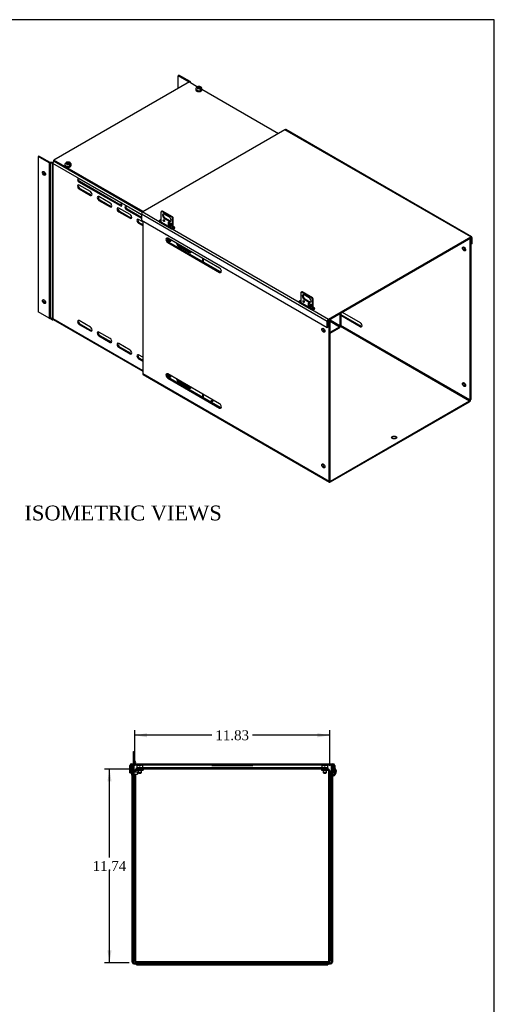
# Model space of a CAD drawing. Header units: inches. Extents: x 1 to 150, y -1 to 99.
# Tile 7 of 7: x 121 to 150, y 40 to 99. Entities that reach past the tile are written whole.
import ezdxf
from ezdxf.enums import TextEntityAlignment as Align

# ---------------------------------------------------------------- set-up
doc = ezdxf.new("R2010")
doc.units = ezdxf.units.IN
doc.header["$MEASUREMENT"] = 0
for name, color, linetype in [('COM55240', 7, 'Continuous'), ('COM55544-6', 7, 'Continuous'), ('COM55545-6', 7, 'Continuous'), ('COM55546-6', 7, 'Continuous'), ('COM55609-6', 7, 'Continuous'), ('Default', 7, 'Continuous'), ('QLB20316', 7, 'Continuous'), ('RVT19019', 7, 'Continuous'), ('SCS19491', 7, 'Continuous')]:
    doc.layers.add(name, color=color, linetype=linetype)
doc.styles.add('SEACAD_Times_New_Roman', font='times.ttf')
doc.dimstyles.new('HAMMOND_(STH_-_120x80)', dxfattribs={"dimtxt": 0.6, "dimasz": 0.75, "dimexe": 0.3, "dimexo": 0.3, "dimgap": 0.15, "dimtad": 0, "dimtih": 1, "dimtoh": 1, "dimzin": 0, "dimdsep": 46, "dimtxsty": 'SEACAD_Times_New_Roman', "dimblk1": '_SE_FILLED', "dimblk2": '_SE_FILLED', "dimsah": 1, "dimcen": 0.3, "dimadec": 0, "dimazin": 0, "dimtfac": 0.8, "dimtofl": 0, "dimtmove": 0, "dimatfit": 3, "dimfxl": 1, "dimtolj": 1, "dimtzin": 0, "dimarcsym": 0})

# ---------------------------------------------------------------- blocks, each defined once
blk = doc.blocks.new('SE3')
at = {"layer": 'COM55240', "color": 7, "linetype": 'Continuous'}
for p, q in [((127.769, 55.068), (127.769, 55.13)), ((127.769, 55.13), (127.826, 55.13)), ((127.769, 54.381), (127.769, 55.068)), ((127.769, 55.068), (127.826, 55.068)), ((127.826, 55.068), (127.826, 55.13)), ((127.826, 54.381), (127.826, 55.068)), ((127.862, 54.412), (127.826, 54.489)), ((127.914, 54.436), (127.829, 54.618)), ((127.862, 54.412), (127.914, 54.436)), ((127.826, 53.724), (127.826, 54.309)), ((127.769, 53.724), (127.826, 53.724)), ((127.769, 53.661), (127.826, 53.661)), ((127.826, 53.661), (127.826, 53.724))]:
    blk.add_line(p, q, dxfattribs=at)
blk.add_arc((127.855, 54.63), 0.029, 180, 205, dxfattribs=at)
at = {"layer": 'COM55544-6', "color": 7, "linetype": 'Continuous'}
for p, q in [((127.697, 42.345), (127.697, 54.309)), ((127.697, 54.309), (127.769, 54.309)), ((127.769, 42.345), (127.769, 54.309)), ((139.769, 54.309), (139.769, 42.345)), ((139.841, 54.309), (139.769, 54.309)), ((139.841, 54.309), (139.841, 42.345)), ((139.841, 53.693), (139.876, 53.705)), ((139.865, 53.625), (139.841, 53.69)), ((139.865, 53.625), (139.901, 53.638)), ((139.901, 53.638), (139.876, 53.705)), ((127.805, 42.309), (139.733, 42.309)), ((127.805, 42.237), (139.733, 42.237))]:
    blk.add_line(p, q, dxfattribs=at)
for centre, radius, start, end in [((139.805, 53.899), 0.206, 290, 30.66354), ((139.805, 53.899), 0.278, 290.00001, 50.62327), ((139.877, 53.591), 0.036, 110.00007, 179.99993), ((127.805, 42.345), 0.108, 180, 270), ((127.805, 42.345), 0.036, 180, 270), ((139.733, 42.345), 0.108, 270, 0), ((139.733, 42.345), 0.036, 270, 0)]:
    blk.add_arc(centre, radius, start, end, dxfattribs=at)
at = {"layer": 'COM55545-6', "color": 7, "linetype": 'Continuous'}
for p, q in [((127.665, 54.381), (139.873, 54.381)), ((127.557, 53.819), (127.557, 54.273)), ((127.557, 53.819), (127.629, 53.819)), ((127.629, 53.819), (127.629, 54.273)), ((127.665, 54.309), (127.697, 54.309)), ((127.769, 54.309), (139.769, 54.309)), ((139.841, 54.309), (139.873, 54.309)), ((139.909, 54.273), (139.909, 53.819)), ((139.981, 53.819), (139.909, 53.819)), ((139.981, 54.273), (139.981, 53.819))]:
    blk.add_line(p, q, dxfattribs=at)
for centre, radius, start, end in [((127.665, 54.273), 0.108, 90, 180), ((139.873, 54.273), 0.108, 0, 90), ((127.665, 54.273), 0.036, 90, 180), ((139.873, 54.273), 0.036, 0, 90)]:
    blk.add_arc(centre, radius, start, end, dxfattribs=at)
at = {"layer": 'COM55546-6', "color": 7, "linetype": 'Continuous'}
for p, q in [((127.843, 53.944), (127.826, 53.944)), ((127.843, 53.944), (127.853, 53.944)), ((127.853, 53.872), (127.853, 53.944)), ((127.853, 42.417), (127.853, 53.747)), ((127.925, 53.872), (127.925, 53.944)), ((127.925, 42.417), (127.925, 53.747)), ((127.961, 54.052), (128.353, 54.052)), ((127.961, 53.98), (128.353, 53.98)), ((128.353, 54.052), (128.353, 53.98)), ((139.185, 54.052), (139.185, 53.98)), ((139.185, 54.052), (139.577, 54.052)), ((139.185, 53.98), (139.577, 53.98)), ((139.613, 53.944), (139.613, 42.417)), ((139.685, 53.944), (139.696, 53.944)), ((139.685, 53.944), (139.685, 42.417)), ((139.696, 53.944), (139.769, 53.944)), ((127.805, 42.42), (127.769, 42.42)), ((127.843, 42.458), (127.805, 42.42)), ((127.805, 42.42), (127.853, 42.42)), ((139.734, 42.42), (139.685, 42.42)), ((139.734, 42.42), (139.696, 42.458)), ((139.769, 42.42), (139.734, 42.42)), ((127.961, 42.381), (139.577, 42.381)), ((127.964, 42.237), (127.964, 42.216)), ((127.964, 42.184), (127.964, 42.216)), ((127.964, 42.184), (139.574, 42.184)), ((139.574, 42.216), (139.574, 42.237)), ((139.574, 42.216), (139.574, 42.184))]:
    blk.add_line(p, q, dxfattribs=at)
for centre, radius, start, end in [((127.961, 53.944), 0.108, 90, 180), ((127.961, 53.944), 0.036, 90, 180), ((139.577, 53.944), 0.108, 0, 90), ((139.577, 53.944), 0.036, 0, 90), ((127.763, 42.416), 0.09, 1.23213, 28.04549), ((127.961, 42.417), 0.108, 180, 270), ((127.961, 42.417), 0.036, 180, 270), ((139.577, 42.417), 0.108, 270, 0), ((139.577, 42.417), 0.036, 270, 0), ((139.775, 42.416), 0.09, 151.95451, 178.76787)]:
    blk.add_arc(centre, radius, start, end, dxfattribs=at)
at = {"layer": 'COM55609-6', "color": 7, "linetype": 'Continuous'}
for p, q in [((139.577, 54.124), (127.961, 54.124)), ((127.961, 54.052), (127.961, 54.124)), ((139.577, 54.052), (127.961, 54.052)), ((139.577, 54.052), (139.577, 54.124))]:
    blk.add_line(p, q, dxfattribs=at)
at = {"layer": 'QLB20316', "color": 7, "linetype": 'Continuous'}
for p, q in [((132.519, 54.309), (132.519, 54.279)), ((132.519, 54.279), (132.894, 54.279)), ((132.894, 54.279), (134.644, 54.279)), ((134.644, 54.279), (135.019, 54.279)), ((135.019, 54.309), (135.019, 54.279))]:
    blk.add_line(p, q, dxfattribs=at)
at = {"layer": 'RVT19019', "color": 7, "linetype": 'Continuous'}
for p, q in [((127.657, 53.914), (127.657, 53.704)), ((128.025, 53.872), (127.826, 53.872)), ((127.826, 53.747), (128.025, 53.747)), ((128.025, 53.872), (128.025, 53.747))]:
    blk.add_line(p, q, dxfattribs=at)
for centre, start, end in [((127.677, 53.914), 0, 180), ((127.677, 53.704), 180, 0)]:
    blk.add_arc(centre, 0.02, start, end, dxfattribs=at)
at = {"layer": 'SCS19491', "color": 7, "linetype": 'Continuous'}
for p, q in [((127.97, 54.209), (127.97, 54.149)), ((128.034, 54.295), (128.035, 54.294)), ((128.035, 54.294), (128.067, 54.299)), ((128.067, 54.299), (128.062, 54.299)), ((128.062, 53.98), (128.062, 53.842)), ((128.252, 53.842), (128.062, 53.842)), ((128.062, 53.842), (128.092, 53.812)), ((128.067, 54.299), (128.127, 54.299)), ((128.092, 53.812), (128.222, 53.812)), ((128.127, 54.299), (128.127, 54.224)), ((128.187, 54.224), (128.127, 54.224)), ((128.187, 54.299), (128.25, 54.299)), ((128.187, 54.224), (128.187, 54.299)), ((128.222, 53.812), (128.252, 53.842)), ((128.25, 54.299), (128.25, 54.299)), ((128.252, 53.842), (128.252, 53.98)), ((128.279, 54.295), (128.276, 54.296)), ((128.345, 54.149), (128.345, 54.209)), ((139.194, 54.209), (139.194, 54.149)), ((139.258, 54.295), (139.259, 54.294)), ((139.259, 54.294), (139.291, 54.299)), ((139.291, 54.299), (139.286, 54.299)), ((139.286, 53.98), (139.286, 53.842)), ((139.476, 53.842), (139.286, 53.842)), ((139.286, 53.842), (139.316, 53.812)), ((139.291, 54.299), (139.351, 54.299)), ((139.316, 53.812), (139.446, 53.812)), ((139.351, 54.299), (139.351, 54.224)), ((139.411, 54.224), (139.351, 54.224)), ((139.411, 54.299), (139.474, 54.299)), ((139.411, 54.224), (139.411, 54.299)), ((139.446, 53.812), (139.476, 53.842)), ((139.474, 54.299), (139.474, 54.299)), ((139.476, 53.842), (139.476, 53.98)), ((139.503, 54.295), (139.5, 54.296)), ((139.569, 54.149), (139.569, 54.209))]:
    blk.add_line(p, q, dxfattribs=at)
for centre, radius, start, end in [((128.06, 54.209), 0.09, 106.81186, 180), ((127.995, 54.149), 0.025, 180, 270), ((128.062, 54.206), 0.0938, 89.9209, 107.91458), ((128.25, 54.201), 0.0981, 72.73358, 90.12062), ((128.255, 54.209), 0.09, 0, 75.03354), ((128.32, 54.149), 0.025, 270, 0), ((139.284, 54.209), 0.09, 106.81186, 180), ((139.219, 54.149), 0.025, 180, 270), ((139.286, 54.206), 0.0938, 89.9209, 107.91458), ((139.474, 54.201), 0.0981, 72.73358, 90.12062), ((139.479, 54.209), 0.09, 0, 75.03354), ((139.544, 54.149), 0.025, 270, 0)]:
    blk.add_arc(centre, radius, start, end, dxfattribs=at)
blk = doc.blocks.new('SE6')
at = {"layer": 'COM55240', "color": 7, "linetype": 'Continuous'}
for p, q in [((129.444, 87.843), (129.444, 87.224)), ((129.503, 87.886), (129.462, 87.863)), ((129.488, 87.869), (129.529, 87.892)), ((130.107, 87.512), (129.488, 87.869)), ((130.148, 87.535), (129.529, 87.892)), ((129.953, 87.524), (129.643, 87.703)), ((129.683, 87.471), (129.643, 87.448)), ((129.643, 87.448), (129.953, 87.269)), ((129.683, 87.471), (129.993, 87.292)), ((129.886, 87.231), (129.886, 87.052)), ((129.886, 87.231), (129.886, 87.231)), ((129.886, 87.231), (130.063, 87.129)), ((130.063, 87.106), (129.892, 87.205)), ((129.892, 87.205), (129.952, 87.091)), ((129.993, 87.292), (129.953, 87.269)), ((130.107, 87.512), (130.148, 87.535)), ((130.151, 87.435), (130.192, 87.458)), ((130.151, 86.816), (130.151, 87.435)), ((130.192, 86.81), (130.192, 87.458)), ((129.927, 87.076), (129.886, 87.052)), ((129.886, 87.052), (130.063, 86.95)), ((129.927, 87.139), (129.927, 87.076)), ((129.927, 87.076), (130.063, 86.997)), ((129.952, 87.091), (130.063, 87.027)), ((130.063, 86.95), (130.063, 87.129)), ((130.063, 87.129), (130.063, 87.129)), ((137.988, 82.987), (137.948, 82.964)), ((137.974, 82.97), (138.014, 82.993)), ((138.633, 82.636), (138.014, 82.993)), ((137.93, 82.944), (137.93, 82.325)), ((138.592, 82.613), (137.974, 82.97)), ((138.438, 82.625), (138.128, 82.804)), ((138.169, 82.572), (138.128, 82.549)), ((138.128, 82.549), (138.438, 82.37)), ((138.169, 82.572), (138.478, 82.393)), ((138.478, 82.393), (138.438, 82.37)), ((138.592, 82.613), (138.633, 82.636)), ((138.637, 82.536), (138.677, 82.559)), ((138.637, 81.917), (138.637, 82.536)), ((138.677, 81.911), (138.677, 82.559)), ((138.372, 82.332), (138.372, 82.153)), ((138.372, 82.332), (138.372, 82.332)), ((138.372, 82.332), (138.548, 82.23)), ((138.412, 82.177), (138.372, 82.153)), ((138.372, 82.153), (138.548, 82.051)), ((138.548, 82.207), (138.377, 82.306)), ((138.377, 82.306), (138.437, 82.192)), ((138.412, 82.24), (138.412, 82.177)), ((138.412, 82.177), (138.548, 82.098)), ((138.437, 82.192), (138.548, 82.128)), ((138.548, 82.051), (138.548, 82.23)), ((138.548, 82.23), (138.548, 82.23))]:
    blk.add_line(p, q, dxfattribs=at)
for centre, major_axis, start_param, end_param in [((129.525, 87.755), (0.062, -0.108), 2.780226, 3.50296), ((129.565, 87.778), (0.062, -0.108), 2.780226, 3.141593), ((129.643, 87.575), (0.078, -0.135), 2.356194, 5.497787), ((129.683, 87.599), (0.078, -0.135), 3.402495, 5.497787), ((129.661, 87.326), (-0.0312, 0.0541), 0.700868, 2.440725), ((129.947, 87.266), (-0.043, -0.0745), 5.497787, 5.934119), ((129.953, 87.397), (-0.078, 0.135), 2.356194, 5.497787), ((129.993, 87.42), (-0.078, 0.135), 2.356194, 2.88069), ((130.071, 87.44), (0.063, -0.108), 1.209429, 1.932163), ((130.111, 87.463), (0.063, -0.108), 1.209429, 1.932163), ((130.124, 87.164), (-0.043, -0.0745), -0.785398, -0.742603), ((138.05, 82.879), (0.062, -0.108), 2.780226, 3.141593), ((138.01, 82.856), (0.063, -0.108), 2.780226, 3.50296), ((138.128, 82.676), (0.078, -0.135), 2.356194, 5.497787), ((138.169, 82.7), (0.078, -0.135), 3.402495, 5.497787), ((138.147, 82.427), (-0.0312, 0.0541), 0.700868, 2.440725), ((138.438, 82.498), (-0.078, 0.135), 2.356194, 5.497787), ((138.478, 82.521), (-0.078, 0.135), 2.356194, 2.88069), ((138.556, 82.541), (0.063, -0.108), 1.209429, 1.932163), ((138.596, 82.564), (0.063, -0.108), 1.209429, 1.932163), ((138.432, 82.367), (-0.043, -0.0745), 5.497787, 5.934119), ((138.609, 82.265), (-0.043, -0.0745), -0.785398, -0.742603)]:
    blk.add_ellipse(centre, major_axis=major_axis, ratio=0.57735, start_param=start_param, end_param=end_param, dxfattribs=at)
for centre, major_axis in [((129.621, 87.302), (-0.0313, 0.0541)), ((138.106, 82.403), (-0.0312, 0.0541))]:
    blk.add_ellipse(centre, major_axis=major_axis, ratio=0.57735, dxfattribs=at)
at = {"layer": 'COM55544-6', "color": 7, "linetype": 'Continuous'}
for p, q in [((128.333, 87.293), (128.333, 78.039)), ((130.167, 86.807), (129.356, 87.275)), ((132.995, 84.426), (129.857, 86.238)), ((129.908, 86.012), (129.857, 85.983)), ((129.857, 85.983), (132.995, 84.171)), ((133.046, 84.201), (129.908, 86.012)), ((148.161, 86.216), (148.183, 86.204)), ((148.234, 86.233), (148.183, 86.204)), ((148.183, 86.204), (148.183, 76.435)), ((148.211, 86.246), (148.234, 86.233)), ((148.234, 86.233), (148.234, 76.464)), ((133.046, 84.201), (132.995, 84.171)), ((138.652, 81.908), (137.842, 82.376)), ((139.646, 81.275), (139.624, 81.288)), ((139.646, 81.275), (139.697, 81.305)), ((139.646, 71.507), (139.646, 81.275)), ((139.697, 81.305), (139.675, 81.317)), ((139.697, 71.536), (139.697, 81.305)), ((140.345, 81.62), (141.582, 80.905)), ((141.531, 80.876), (140.345, 81.561)), ((140.442, 81.76), (141.531, 81.131)), ((140.337, 80.906), (148.157, 76.391)), ((148.183, 76.435), (140.345, 80.96)), ((141.531, 80.876), (141.582, 80.905)), ((128.333, 78.039), (139.646, 71.507)), ((128.355, 77.989), (139.669, 71.457)), ((132.995, 76.203), (129.857, 78.014)), ((129.908, 77.788), (129.857, 77.759)), ((129.857, 77.759), (132.995, 75.947)), ((133.046, 75.977), (129.908, 77.788)), ((133.046, 75.977), (132.995, 75.947)), ((139.723, 71.521), (148.157, 76.391)), ((139.723, 71.463), (148.157, 76.332)), ((139.723, 71.521), (139.697, 71.536))]:
    blk.add_line(p, q, dxfattribs=at)
for centre, major_axis, start_param, end_param in [((129.857, 86.11), (0.078, -0.135), 2.356194, 5.497787), ((129.908, 86.14), (0.078, -0.135), 3.473487, 5.497787), ((147.88, 85.621), (0.066, -0.115), 3.534412, 5.890366), ((132.995, 84.299), (-0.078, 0.135), 2.356194, 5.497787), ((133.046, 84.328), (-0.078, 0.135), 2.356194, 2.809698), ((139.344, 80.692), (0.067, -0.115), 3.534412, 5.890366), ((141.531, 81.003), (-0.078, 0.135), 2.356194, 5.497787), ((141.582, 81.033), (-0.078, 0.135), 2.356194, 2.809698), ((128.409, 78.083), (0.054, 0.0935), 2.356194, 3.141593), ((129.857, 77.887), (0.078, -0.135), 2.356194, 5.497787), ((129.908, 77.916), (0.078, -0.135), 3.473487, 5.497787), ((147.88, 77.397), (0.066, -0.115), 3.534412, 5.890366), ((148.157, 76.42), (-0.054, -0.0935), 0.785398, 2.356194), ((148.157, 76.42), (-0.018, -0.0312), 0.785398, 2.356194), ((132.995, 76.075), (-0.078, 0.135), 2.356194, 5.497787), ((133.046, 76.104), (-0.078, 0.135), 2.356194, 2.809698), ((143.586, 74.101), (-0.156, 0), 3.473487, 5.951291), ((139.344, 72.468), (0.067, -0.115), 3.534412, 5.890366), ((139.723, 71.551), (0.054, 0.0935), 2.356194, 3.926991), ((139.723, 71.551), (0.018, 0.0312), 2.356194, 3.926991)]:
    blk.add_ellipse(centre, major_axis=major_axis, ratio=0.57735, start_param=start_param, end_param=end_param, dxfattribs=at)
for centre, major_axis in [((147.829, 85.591), (0.066, -0.115)), ((139.293, 80.663), (-0.067, 0.115)), ((147.829, 77.367), (0.066, -0.115)), ((143.586, 74.16), (0.156, 0)), ((139.293, 72.439), (-0.067, 0.115))]:
    blk.add_ellipse(centre, major_axis=major_axis, ratio=0.57735, dxfattribs=at)
at = {"layer": 'COM55545-6', "color": 7, "linetype": 'Continuous'}
for p, q in [((136.965, 92.824), (128.332, 87.84)), ((148.234, 86.318), (136.965, 92.824)), ((148.288, 86.323), (137.019, 92.829)), ((128.332, 87.84), (129.336, 87.261)), ((139.525, 81.201), (128.256, 87.708)), ((128.256, 87.708), (128.256, 87.337)), ((128.256, 87.337), (139.525, 80.831)), ((129.35, 87.225), (130.057, 86.817)), ((129.944, 87.105), (129.927, 87.116)), ((130.113, 86.812), (137.821, 82.362)), ((130.248, 86.93), (130.192, 86.963)), ((130.248, 86.871), (130.192, 86.904)), ((130.248, 86.871), (130.248, 86.93)), ((139.602, 81.334), (148.234, 86.318)), ((139.602, 81.275), (148.234, 86.259)), ((148.234, 86.259), (148.26, 86.244)), ((148.26, 86.244), (148.26, 85.873)), ((148.31, 86.273), (148.31, 85.903)), ((148.26, 85.873), (148.234, 85.888)), ((148.31, 85.903), (148.26, 85.873)), ((137.843, 82.333), (138.55, 81.924)), ((138.429, 82.206), (138.412, 82.217)), ((138.598, 81.913), (139.602, 81.334)), ((138.733, 82.031), (138.677, 82.064)), ((138.733, 81.972), (138.677, 82.005)), ((138.733, 81.972), (138.733, 82.031)), ((139.525, 80.831), (139.525, 81.201)), ((139.576, 80.86), (139.576, 81.231)), ((139.525, 80.831), (139.576, 80.86))]:
    blk.add_line(p, q, dxfattribs=at)
for centre, radius, start, end in [((137.863, 82.37), 0.0429, 191.87338, 241.5142), ((138.598, 82.022), 0.109, 243.872, 269.92131)]:
    blk.add_arc(centre, radius, start, end, dxfattribs=at)
for centre, major_axis, start_param, end_param in [((136.965, 92.736), (-0.054, -0.0935), 3.141593, 3.926991), ((128.332, 87.752), (-0.054, -0.0935), 3.926991, 5.497787), ((129.452, 87.287), (0.125, 0), 1.633062, 3.524275), ((129.452, 87.229), (0.125, 0), 1.633062, 2.75891), ((130.159, 86.879), (-0.125, 0), 1.188114, 3.926991), ((130.159, 86.82), (-0.125, 0), 3.561081, 3.926991), ((148.234, 86.229), (-0.054, -0.0935), 2.356194, 3.926991), ((148.234, 86.229), (-0.018, -0.0312), 2.356194, 3.926991), ((137.937, 82.388), (0.125, 0), 1.633062, 3.524275), ((137.937, 82.33), (0.125, 0), 1.633062, 2.74167), ((138.644, 81.98), (-0.125, 0), 1.188114, 3.926991), ((138.644, 81.921), (-0.125, 0), 3.561081, 3.926991), ((139.602, 81.245), (0.054, 0.0935), 0.785398, 2.356194), ((139.602, 81.245), (0.018, 0.0312), 0.785398, 2.356194)]:
    blk.add_ellipse(centre, major_axis=major_axis, ratio=0.57735, start_param=start_param, end_param=end_param, dxfattribs=at)
for points, knots in [([(129.336, 87.261), (129.335, 87.255), (129.335, 87.248), (129.337, 87.239), (129.339, 87.235), (129.343, 87.229), (129.346, 87.227), (129.35, 87.225)], [0, 0, 0, 0, 0.5, 0.5, 0.75, 0.75, 1, 1, 1, 1]), ([(130.057, 86.817), (130.06, 86.815), (130.064, 86.813), (130.073, 86.811), (130.078, 86.811), (130.088, 86.811), (130.093, 86.811), (130.103, 86.812), (130.108, 86.812), (130.113, 86.812)], [0, 0, 0, 0, 0.25, 0.25, 0.5, 0.5, 0.75, 0.75, 1, 1, 1, 1])]:
    blk.add_open_spline(points, degree=3, knots=knots, dxfattribs=at)
at = {"layer": 'COM55546-6', "color": 7, "linetype": 'Continuous'}
for p, q in [((130.483, 96.099), (130.534, 96.128)), ((131.209, 95.739), (130.534, 96.128)), ((130.483, 95.328), (130.483, 96.099)), ((131.151, 95.713), (130.483, 96.099)), ((131.241, 95.677), (131.241, 95.694)), ((122.042, 91.225), (121.991, 91.196)), ((122.666, 90.806), (121.991, 91.196)), ((121.991, 91.196), (121.991, 81.786)), ((122.717, 90.835), (122.042, 91.225)), ((122.666, 90.806), (122.666, 81.396)), ((122.86, 90.829), (122.743, 90.829)), ((122.86, 90.788), (122.743, 90.788)), ((122.743, 90.788), (122.743, 81.378)), ((122.86, 90.788), (122.86, 81.409)), ((122.885, 90.782), (122.885, 81.37)), ((128.256, 87.681), (122.885, 90.782)), ((122.961, 90.914), (128.312, 87.825)), ((124.466, 89.855), (126.985, 88.401)), ((124.516, 89.681), (124.466, 89.651)), ((126.985, 88.197), (124.466, 89.651)), ((127.036, 88.226), (124.516, 89.681)), ((125.162, 89.068), (124.477, 89.463)), ((124.527, 89.263), (124.477, 89.234)), ((124.477, 89.234), (125.162, 88.838)), ((124.527, 89.263), (125.213, 88.868)), ((125.213, 88.868), (125.162, 88.838)), ((126.364, 88.374), (125.679, 88.769)), ((125.73, 88.569), (125.679, 88.54)), ((125.679, 88.54), (126.364, 88.144)), ((125.73, 88.569), (126.415, 88.174)), ((126.415, 88.174), (126.364, 88.144)), ((127.566, 87.68), (126.881, 88.075)), ((126.932, 87.875), (126.881, 87.846)), ((126.881, 87.846), (127.566, 87.45)), ((126.932, 87.875), (127.617, 87.48)), ((127.036, 88.226), (126.985, 88.197)), ((128.256, 87.667), (127.338, 88.197)), ((127.389, 88.022), (127.338, 87.993)), ((127.338, 87.993), (128.256, 87.463)), ((127.389, 88.022), (128.256, 87.522)), ((127.617, 87.48), (127.566, 87.45)), ((128.333, 87.237), (128.083, 87.381)), ((128.134, 87.181), (128.083, 87.152)), ((128.134, 87.181), (128.333, 87.066)), ((128.083, 87.152), (128.333, 87.007)), ((129.799, 86.22), (130.021, 86.092)), ((129.804, 86.158), (129.97, 86.062)), ((129.85, 86.19), (129.895, 86.216)), ((130.021, 86.092), (129.97, 86.062)), ((130.538, 85.793), (130.487, 85.764)), ((130.487, 85.764), (131.172, 85.368)), ((130.526, 85.801), (130.57, 85.826)), ((130.536, 85.794), (130.581, 85.82)), ((130.538, 85.793), (131.223, 85.397)), ((130.567, 85.776), (130.613, 85.802)), ((131.223, 85.397), (131.172, 85.368)), ((131.979, 84.817), (131.979, 85.013)), ((132.029, 84.788), (132.029, 84.984)), ((122.666, 81.396), (121.991, 81.786)), ((122.833, 81.3), (122.674, 81.392)), ((122.806, 81.378), (122.743, 81.378)), ((122.8, 81.378), (122.833, 81.359)), ((122.86, 81.409), (122.806, 81.378)), ((122.833, 81.359), (122.877, 81.385)), ((122.851, 81.357), (122.883, 81.376)), ((122.885, 81.37), (128.333, 78.225)), ((122.919, 81.314), (122.887, 81.295)), ((122.907, 81.321), (128.333, 78.188)), ((122.919, 81.314), (122.919, 81.314)), ((122.919, 81.314), (122.919, 81.314)), ((125.162, 80.852), (124.477, 81.248)), ((140.294, 80.921), (139.697, 81.265)), ((139.697, 81.207), (140.269, 80.877)), ((140.294, 81.675), (140.294, 80.921)), ((140.345, 81.704), (140.345, 80.95)), ((124.527, 81.048), (124.477, 81.018)), ((124.477, 81.018), (125.162, 80.623)), ((124.527, 81.048), (125.213, 80.652)), ((125.213, 80.652), (125.162, 80.623)), ((139.697, 80.547), (140.269, 80.877)), ((139.697, 80.488), (140.269, 80.818)), ((126.364, 80.158), (125.679, 80.554)), ((125.73, 80.354), (125.679, 80.324)), ((125.679, 80.324), (126.364, 79.929)), ((125.73, 80.354), (126.415, 79.958)), ((126.415, 79.958), (126.364, 79.929)), ((127.566, 79.464), (126.881, 79.86)), ((126.932, 79.66), (126.881, 79.63)), ((126.881, 79.63), (127.566, 79.235)), ((126.932, 79.66), (127.617, 79.264)), ((127.617, 79.264), (127.566, 79.235)), ((128.333, 79.021), (128.083, 79.166)), ((128.134, 78.966), (128.083, 78.936)), ((128.083, 78.936), (128.333, 78.792)), ((128.134, 78.966), (128.333, 78.851)), ((129.8, 78.003), (130.021, 77.876)), ((129.802, 77.944), (129.97, 77.847)), ((130.021, 77.876), (129.97, 77.847)), ((130.538, 77.577), (130.487, 77.548)), ((130.487, 77.548), (131.172, 77.153)), ((130.538, 77.577), (131.223, 77.182)), ((131.223, 77.182), (131.172, 77.153)), ((131.979, 76.593), (131.979, 76.79)), ((132.029, 76.564), (132.029, 76.76)), ((132.414, 76.342), (132.584, 76.44)), ((132.465, 76.312), (132.635, 76.411))]:
    blk.add_line(p, q, dxfattribs=at)
blk.add_arc((122.738, 81.302), 0.163, 24.86463, 41.33747, dxfattribs=at)
for centre, major_axis, start_param, end_param in [((131.133, 95.694), (0.108, 0), 0, 0.785398), ((122.743, 90.85), (-0.108, 0), 0.785398, 1.570796), ((122.743, 90.85), (-0.036, 0), 0.785398, 1.570796), ((122.86, 90.767), (-0.108, 0), 4.395274, 4.712389), ((122.86, 90.767), (-0.036, 0), 3.926991, 4.712389), ((122.961, 90.826), (-0.054, -0.0935), 3.926991, 5.497787), ((122.395, 90.205), (-0.066, 0.115), 0.392819, 2.748773), ((124.466, 89.753), (0.063, -0.108), 2.356194, 5.497787), ((124.516, 89.783), (0.063, -0.108), 3.561081, 5.497787), ((124.477, 89.349), (0.07, -0.122), 2.356194, 5.497787), ((124.527, 89.378), (0.07, -0.122), 3.512392, 5.497787), ((125.162, 88.953), (-0.07, 0.122), 2.356194, 5.497787), ((125.213, 88.982), (-0.07, 0.122), 2.356194, 2.770793), ((125.679, 88.654), (0.07, -0.122), 2.356194, 5.497787), ((125.73, 88.684), (0.07, -0.122), 3.512392, 5.497787), ((126.364, 88.259), (-0.07, 0.122), 2.356194, 5.497787), ((126.985, 88.299), (-0.062, 0.108), 2.356194, 5.497787), ((126.415, 88.288), (-0.07, 0.122), 2.356194, 2.770793), ((126.881, 87.96), (0.07, -0.122), 2.356194, 5.497787), ((126.932, 87.99), (0.07, -0.122), 3.512392, 5.497787), ((127.036, 88.328), (-0.063, 0.108), 2.356194, 2.722104), ((127.338, 88.095), (0.062, -0.108), 2.356194, 5.497787), ((127.389, 88.124), (0.062, -0.108), 3.561081, 5.497787), ((127.566, 87.565), (-0.07, 0.122), 2.356194, 5.497787), ((127.617, 87.594), (-0.07, 0.122), 2.356194, 2.770793), ((128.083, 87.266), (0.07, -0.122), 2.356194, 5.497787), ((128.134, 87.296), (0.07, -0.122), 3.512392, 5.497787), ((129.97, 86.177), (-0.07, 0.122), 2.356194, 3.893177), ((130.021, 86.206), (-0.07, 0.122), 2.356194, 2.770793), ((130.487, 85.878), (0.07, -0.122), 3.960805, 5.497787), ((130.538, 85.908), (0.07, -0.122), 4.504887, 5.497787), ((131.172, 85.483), (-0.07, 0.122), 2.356194, 3.893177), ((131.223, 85.512), (-0.07, 0.122), 2.356194, 2.770793), ((122.395, 82.428), (-0.066, 0.115), 0.392819, 2.748773), ((122.743, 81.44), (-0.108, 0), 0.785398, 1.570796), ((122.833, 81.389), (-0.018, 0.0312), 2.356194, 3.141593), ((122.833, 81.389), (-0.054, 0.0935), 2.356194, 3.141593), ((122.961, 81.414), (0.054, 0.0935), 2.356194, 3.141593), ((124.477, 81.133), (0.07, -0.122), 2.356194, 5.497787), ((124.527, 81.162), (0.07, -0.122), 3.512392, 5.497787), ((125.162, 80.737), (-0.07, 0.122), 2.356194, 5.497787), ((125.213, 80.767), (-0.07, 0.122), 2.356194, 2.770793), ((140.269, 80.906), (-0.054, -0.0935), 0.785398, 2.356194), ((140.269, 80.906), (-0.018, -0.0312), 0.785398, 2.356194), ((125.679, 80.439), (0.07, -0.122), 2.356194, 5.497787), ((125.73, 80.468), (0.07, -0.122), 3.512392, 5.497787), ((126.364, 80.043), (-0.07, 0.122), 2.356194, 5.497787), ((126.415, 80.073), (-0.07, 0.122), 2.356194, 2.770793), ((126.881, 79.745), (0.07, -0.122), 2.356194, 5.497787), ((126.932, 79.774), (0.07, -0.122), 3.512392, 5.497787), ((127.566, 79.349), (-0.07, 0.122), 2.356194, 5.497787), ((127.617, 79.379), (-0.07, 0.122), 2.356194, 2.770793), ((128.083, 79.051), (0.07, -0.122), 2.356194, 5.497787), ((128.134, 79.08), (0.07, -0.122), 3.512392, 5.497787), ((129.97, 77.961), (-0.07, 0.122), 2.356194, 3.821815), ((130.021, 77.991), (-0.07, 0.122), 2.356194, 2.770793), ((130.487, 77.663), (0.07, -0.122), 4.032167, 5.497787), ((130.538, 77.692), (0.07, -0.122), 4.592472, 5.497787), ((131.172, 77.267), (-0.07, 0.122), 2.356194, 3.821815), ((131.223, 77.297), (-0.07, 0.122), 2.356194, 2.770793)]:
    blk.add_ellipse(centre, major_axis=major_axis, ratio=0.57735, start_param=start_param, end_param=end_param, dxfattribs=at)
for centre in [(122.344, 90.175), (122.344, 82.399)]:
    blk.add_ellipse(centre, major_axis=(-0.066, 0.115), ratio=0.57735, dxfattribs=at)
at = {"layer": 'COM55609-6', "color": 7, "linetype": 'Continuous'}
for p, q in [((131.165, 95.721), (122.951, 90.979)), ((131.165, 95.721), (131.667, 95.431)), ((131.93, 95.279), (136.574, 92.598)), ((128.36, 87.856), (122.951, 90.979)), ((122.951, 90.92), (122.951, 90.979)), ((128.312, 87.825), (122.951, 90.92)), ((129.444, 87.23), (129.361, 87.278))]:
    blk.add_line(p, q, dxfattribs=at)
at = {"layer": 'RVT19019', "color": 7, "linetype": 'Continuous'}
for centre in [(129.719, 86.566), (138.204, 81.667)]:
    blk.add_ellipse(centre, major_axis=(-0.0525, 0.0909), ratio=0.57735, start_param=1.815095, end_param=2.897294, dxfattribs=at)
for points, knots in [([(129.674, 86.517), (129.678, 86.511), (129.691, 86.496), (129.708, 86.48), (129.72, 86.473), (129.723, 86.471)], [0.9043283, 0.9043283, 0.9043283, 0.9043283, 0.93432651, 0.98540825, 1, 1, 1, 1]), ([(129.723, 86.471), (129.729, 86.468), (129.743, 86.461), (129.761, 86.458), (129.773, 86.459), (129.775, 86.459)], [0, 0, 0, 0, 0.02900091, 0.07759792, 0.09048181, 0.09048181, 0.09048181, 0.09048181]), ([(138.159, 81.619), (138.163, 81.612), (138.176, 81.597), (138.194, 81.581), (138.205, 81.574), (138.208, 81.572)], [0.9043283, 0.9043283, 0.9043283, 0.9043283, 0.93432651, 0.98540825, 1, 1, 1, 1]), ([(138.208, 81.572), (138.214, 81.569), (138.228, 81.562), (138.246, 81.559), (138.258, 81.56), (138.26, 81.56)], [0, 0, 0, 0, 0.02900091, 0.07759792, 0.09048181, 0.09048181, 0.09048181, 0.09048181])]:
    blk.add_open_spline(points, degree=3, knots=knots, dxfattribs=at)
at = {"layer": 'SCS19491', "color": 7, "linetype": 'Continuous'}
for p, q in [((131.555, 95.297), (131.555, 95.248)), ((131.64, 95.325), (131.684, 95.3)), ((131.655, 95.396), (131.704, 95.368)), ((131.704, 95.368), (131.66, 95.341)), ((131.684, 95.3), (131.706, 95.318)), ((131.745, 95.394), (131.698, 95.421)), ((131.704, 95.368), (131.704, 95.317)), ((131.736, 95.337), (131.704, 95.356)), ((131.706, 95.318), (131.746, 95.344)), ((131.787, 95.42), (131.745, 95.394)), ((131.745, 95.343), (131.745, 95.394)), ((131.746, 95.344), (131.786, 95.32)), ((131.787, 95.359), (131.755, 95.339)), ((131.805, 95.429), (131.787, 95.42)), ((131.787, 95.369), (131.829, 95.396)), ((131.829, 95.345), (131.787, 95.369)), ((131.787, 95.369), (131.787, 95.32)), ((131.849, 95.404), (131.805, 95.429)), ((131.805, 95.381), (131.805, 95.429)), ((131.893, 95.247), (131.821, 95.288)), ((131.93, 95.248), (131.93, 95.297)), ((123.719, 90.814), (123.767, 90.786)), ((123.767, 90.786), (123.723, 90.758)), ((123.808, 90.811), (123.761, 90.839)), ((123.767, 90.786), (123.767, 90.735)), ((123.8, 90.755), (123.767, 90.774)), ((123.769, 90.736), (123.81, 90.761)), ((123.851, 90.838), (123.808, 90.811)), ((123.808, 90.76), (123.808, 90.811)), ((123.81, 90.761), (123.85, 90.738)), ((123.85, 90.777), (123.818, 90.757)), ((123.85, 90.787), (123.893, 90.813)), ((123.892, 90.763), (123.85, 90.787)), ((123.85, 90.787), (123.85, 90.738)), ((123.869, 90.846), (123.851, 90.838)), ((123.913, 90.822), (123.869, 90.846)), ((123.869, 90.798), (123.869, 90.846)), ((123.618, 90.715), (123.618, 90.666)), ((123.703, 90.742), (123.747, 90.718)), ((123.747, 90.718), (123.769, 90.736)), ((123.957, 90.664), (123.885, 90.706)), ((123.993, 90.666), (123.993, 90.715))]:
    blk.add_line(p, q, dxfattribs=at)
for centre, radius, start, end in [((131.672, 95.303), 0.116, 125.24879, 182.93826), ((131.718, 95.248), 0.109, 122.44344, 135.81026), ((131.709, 95.2), 0.144, 9.02746, 57.35686), ((131.867, 95.337), 0.07, 104.97023, 122.87301), ((131.751, 95.224), 0.144, 9.02778, 57.35654), ((123.735, 90.72), 0.116, 125.24879, 182.93826), ((123.782, 90.666), 0.109, 122.44344, 135.81026), ((123.815, 90.642), 0.144, 9.02778, 57.35654), ((123.931, 90.755), 0.07, 104.97023, 122.87301), ((123.772, 90.617), 0.144, 9.02746, 57.35686)]:
    blk.add_arc(centre, radius, start, end, dxfattribs=at)
for centre, major_axis, start_param, end_param in [((131.742, 95.297), (-0.188, 0), 0.003374, 3.135503), ((131.742, 95.248), (0.187, 0), 3.141593, 6.283185), ((131.742, 95.371), (0.0975, 0), 2.668961, 3.704562), ((131.742, 95.371), (0.0975, 0), 1.086759, 2.043428), ((131.742, 95.371), (-0.0975, 0), 1.189355, 2.043428), ((131.742, 95.371), (-0.0975, 0), 2.668961, 3.601967), ((131.742, 95.309), (0.186, 0), 5.336001, 5.659573), ((131.742, 95.248), (0.187, 0), 0, 0.024774), ((123.805, 90.788), (0.0975, 0), 2.668961, 3.704562), ((123.805, 90.788), (0.0975, 0), 1.086759, 2.043428), ((123.805, 90.788), (-0.0975, 0), 2.668961, 3.601967), ((123.805, 90.715), (-0.188, 0), 0.003374, 3.135503), ((123.805, 90.666), (0.188, 0), 3.141593, 6.283185), ((123.805, 90.788), (-0.0975, 0), 1.189355, 2.043428), ((123.805, 90.727), (0.186, 0), 5.336001, 5.659573), ((123.805, 90.666), (0.188, 0), 0, 0.024774)]:
    blk.add_ellipse(centre, major_axis=major_axis, ratio=0.57735, start_param=start_param, end_param=end_param, dxfattribs=at)
for points, knots in [([(131.556, 95.247), (131.556, 95.239), (131.557, 95.221), (131.572, 95.194), (131.598, 95.169), (131.634, 95.149), (131.679, 95.135), (131.728, 95.128), (131.777, 95.13), (131.825, 95.14), (131.867, 95.157), (131.9, 95.181), (131.921, 95.208), (131.93, 95.234), (131.929, 95.247), (131.928, 95.251)], [0, 0, 0, 0, 0.057395, 0.13443, 0.213782, 0.297772, 0.383991, 0.470085, 0.556064, 0.642353, 0.729397, 0.817733, 0.896204, 0.970835, 1, 1, 1, 1]), ([(131.604, 95.398), (131.605, 95.399), (131.605, 95.399), (131.608, 95.401), (131.61, 95.402), (131.616, 95.405), (131.619, 95.405), (131.626, 95.406), (131.629, 95.405), (131.637, 95.404), (131.64, 95.403), (131.648, 95.4), (131.651, 95.398), (131.655, 95.396)], [0.3598104, 0.3598104, 0.3598104, 0.3598104, 0.375, 0.375, 0.5, 0.5, 0.625, 0.625, 0.75, 0.75, 0.875, 0.875, 1, 1, 1, 1]), ([(131.698, 95.421), (131.694, 95.423), (131.69, 95.425), (131.683, 95.428), (131.679, 95.429), (131.672, 95.43), (131.668, 95.43), (131.662, 95.43), (131.659, 95.429), (131.653, 95.427), (131.65, 95.425), (131.645, 95.422), (131.643, 95.419), (131.639, 95.414), (131.637, 95.411), (131.635, 95.404), (131.634, 95.401), (131.633, 95.397)], [0, 0, 0, 0, 0.125, 0.125, 0.25, 0.25, 0.375, 0.375, 0.5, 0.5, 0.625, 0.625, 0.75, 0.75, 0.875, 0.875, 1, 1, 1, 1]), ([(131.929, 95.296), (131.929, 95.297), (131.931, 95.311), (131.924, 95.339), (131.907, 95.372), (131.88, 95.4), (131.846, 95.422), (131.805, 95.437), (131.757, 95.445), (131.707, 95.442), (131.671, 95.436), (131.657, 95.428), (131.655, 95.427)], [0, 0, 0, 0, 0.010085, 0.125662, 0.234313, 0.342781, 0.457668, 0.582801, 0.715288, 0.849975, 0.988911, 1, 1, 1, 1]), ([(123.668, 90.816), (123.668, 90.816), (123.668, 90.817), (123.671, 90.819), (123.674, 90.82), (123.68, 90.822), (123.683, 90.823), (123.689, 90.823), (123.693, 90.823), (123.7, 90.822), (123.704, 90.821), (123.711, 90.818), (123.715, 90.816), (123.719, 90.814)], [0.3598104, 0.3598104, 0.3598104, 0.3598104, 0.375, 0.375, 0.5, 0.5, 0.625, 0.625, 0.75, 0.75, 0.875, 0.875, 1, 1, 1, 1]), ([(123.761, 90.839), (123.757, 90.841), (123.753, 90.843), (123.746, 90.845), (123.742, 90.846), (123.735, 90.848), (123.732, 90.848), (123.725, 90.847), (123.722, 90.847), (123.716, 90.845), (123.713, 90.843), (123.709, 90.839), (123.706, 90.837), (123.703, 90.832), (123.701, 90.829), (123.698, 90.822), (123.697, 90.818), (123.697, 90.814)], [0, 0, 0, 0, 0.125, 0.125, 0.25, 0.25, 0.375, 0.375, 0.5, 0.5, 0.625, 0.625, 0.75, 0.75, 0.875, 0.875, 1, 1, 1, 1]), ([(123.992, 90.714), (123.993, 90.715), (123.995, 90.728), (123.987, 90.757), (123.97, 90.79), (123.943, 90.818), (123.91, 90.84), (123.868, 90.855), (123.82, 90.862), (123.771, 90.86), (123.735, 90.853), (123.72, 90.846), (123.719, 90.845)], [0, 0, 0, 0, 0.010085, 0.125662, 0.234313, 0.342781, 0.457668, 0.582801, 0.715288, 0.849975, 0.988911, 1, 1, 1, 1]), ([(123.619, 90.665), (123.619, 90.657), (123.62, 90.639), (123.636, 90.612), (123.662, 90.587), (123.698, 90.566), (123.742, 90.552), (123.791, 90.546), (123.841, 90.548), (123.889, 90.557), (123.931, 90.575), (123.964, 90.598), (123.984, 90.626), (123.994, 90.652), (123.992, 90.665), (123.991, 90.669)], [0, 0, 0, 0, 0.057395, 0.13443, 0.213782, 0.297772, 0.383991, 0.470085, 0.556064, 0.642353, 0.729397, 0.817733, 0.896204, 0.970835, 1, 1, 1, 1])]:
    blk.add_open_spline(points, degree=3, knots=knots, dxfattribs=at)
blk = doc.blocks.new('DMBLK1930')
at = {"layer": 'Default', "linetype": 'Continuous', "transparency": 16777216}
for points in [[(128.603, 56.232), (127.853, 56.107), (128.603, 55.982)], [(138.935, 56.232), (138.935, 55.982), (139.685, 56.107)]]:
    blk.add_hatch(color=7, dxfattribs=at).paths.add_polyline_path(points)
at = {"layer": 'Default', "color": 7, "linetype": 'Continuous', "transparency": 16777216}
for p, q in [((127.853, 54.244), (127.853, 56.407)), ((139.685, 54.244), (139.685, 56.407)), ((132.535, 56.107), (127.853, 56.107)), ((139.685, 56.107), (135.003, 56.107))]:
    blk.add_line(p, q, dxfattribs=at)
at = {"layer": 'Default', "color": 7, "linetype": 'Continuous', "transparency": 16777216, "style": 'SEACAD_Times_New_Roman'}
blk.add_text('11.83', height=0.6, dxfattribs=at).set_placement((132.745, 56.407), align=Align.TOP_LEFT)
blk = doc.blocks.new('_SE_FILLED')
at = {"color": 0}
blk.add_line((0, 0), (-1, 0), dxfattribs=at)
blk.add_solid([(0, 0), (-1, -0.1665), (-1, 0.1665), (0, 0)], dxfattribs=at)
blk = doc.blocks.new('DMBLK1931')
at = {"layer": 'Default', "linetype": 'Continuous', "transparency": 16777216}
for points in [[(126.195, 53.302), (126.445, 53.302), (126.32, 54.052)], [(126.195, 43.059), (126.32, 42.309), (126.445, 43.059)]]:
    blk.add_hatch(color=7, dxfattribs=at).paths.add_polyline_path(points)
at = {"layer": 'Default', "color": 7, "linetype": 'Continuous', "transparency": 16777216}
for p, q in [((127.661, 54.052), (126.02, 54.052)), ((126.32, 48.691), (126.32, 54.052)), ((126.32, 42.309), (126.32, 47.881)), ((127.505, 42.309), (126.02, 42.309))]:
    blk.add_line(p, q, dxfattribs=at)
at = {"layer": 'Default', "color": 7, "linetype": 'Continuous', "transparency": 16777216, "style": 'SEACAD_Times_New_Roman'}
blk.add_text('11.74', height=0.6, dxfattribs=at).set_placement((125.296, 48.481), align=Align.TOP_LEFT)
blk = doc.blocks.new('BORDER')
at = {"layer": 'Default', "color": 7, "linetype": 'Continuous'}
for p, q in [((0, 27.86), (-41.86, 27.86)), ((0, 0), (0, 27.86))]:
    blk.add_line(p, q, dxfattribs=at)

msp = doc.modelspace()

# ---------------------------------------------------------------- block references
at = {"layer": 'Default', "color": 7, "xscale": 3.56, "yscale": 3.56, "zscale": 3.56}
msp.add_blockref('BORDER', (149.664, 0.311), dxfattribs=at)
at = {"layer": 'Default'}
for name in ['SE6', 'SE3']:
    msp.add_blockref(name, (0, 0), dxfattribs=at)

# ---------------------------------------------------------------- texts
at = {"layer": 'Default', "color": 7, "linetype": 'Continuous', "style": 'SEACAD_Times_New_Roman'}
msp.add_text('ISOMETRIC VIEWS', height=0.9, dxfattribs=at).set_placement((121.162, 70.033), align=Align.TOP_LEFT)

# ---------------------------------------------------------------- dimensions: what is measured, and where the dimension line sits
at = {"layer": 'Default', "color": 7, "linetype": 'Continuous'}
dim = msp.add_linear_dim(base=(127.853, 56.107), p1=(139.685, 53.944), p2=(127.853, 53.944), text='\\A1;<>', dimstyle='HAMMOND_(STH_-_120x80)', dxfattribs=at)
dim.commit()
dim.dimension.update_dxf_attribs({"geometry": 'DMBLK1930', "text_midpoint": (133.769, 56.107), "dimtype": 160})
dim = msp.add_linear_dim(base=(126.32, 54.052), p1=(127.805, 42.309), p2=(127.961, 54.052), angle=90, text='\\A1;<>', dimstyle='HAMMOND_(STH_-_120x80)', dxfattribs=at)
dim.commit()
dim.dimension.update_dxf_attribs({"geometry": 'DMBLK1931', "text_midpoint": (126.32, 48.181), "dimtype": 160})

doc.saveas('drawing.dxf')
